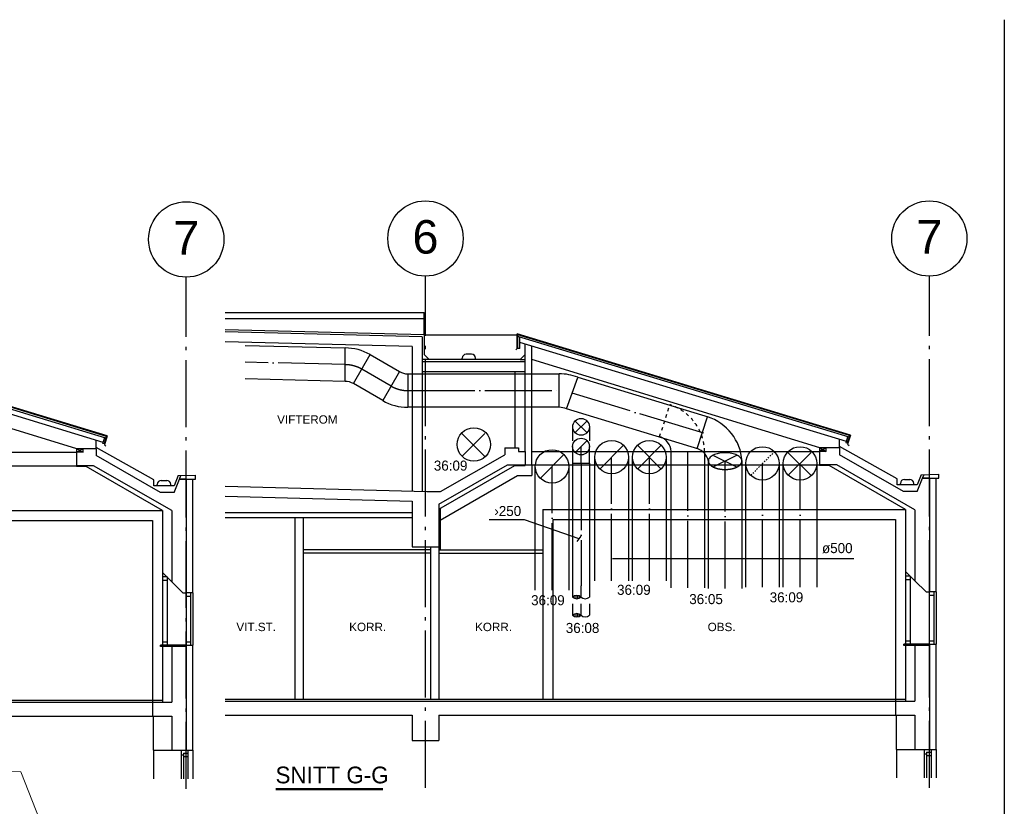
# Model space of a CAD drawing. Header units: millimetres. Extents: x 0 to 83727, y -867 to 61719.
# Tile 17 of 29: x 28391 to 43105, y 49973 to 61719. Entities that reach past the tile are written whole.
import ezdxf
from ezdxf.enums import TextEntityAlignment as Align

# ---------------------------------------------------------------- set-up
doc = ezdxf.new("R2010")
doc.units = ezdxf.units.MM
doc.header["$LTSCALE"] = 50
doc.header["$MEASUREMENT"] = 0
doc.header["$PDMODE"] = 1
for name, pattern in [('2V-CENT', [23, 20, -1.5, 0, -1.5]), ('CENTERLINE', [27, 20, -3, 1, -3]), ('DASHDOT', [1, 0.5, -0.25, 0, -0.25]), ('DASHED_1', [2, 1, -1]), ('V-GOMD', [0.8, 0.4, -0.4])]:
    doc.linetypes.add(name, pattern=pattern)
doc.layers.get('0').update_dxf_attribs({"linetype": 'CONTINUOUS'})
for name, color, linetype in [('20606A200D001$0$A12-HEL1', 1, 'CONTINUOUS'), ('A12-CEN1', 7, 'DASHDOT'), ('A12-HEL1', 7, 'CONTINUOUS'), ('A12-HEL2', 7, 'CONTINUOUS'), ('A12-HEL3', 7, 'CONTINUOUS'), ('A12-HEL4', 7, 'CONTINUOUS'), ('A23-HEL1', 7, 'CONTINUOUS'), ('A23-HEL3', 7, 'CONTINUOUS'), ('A24-HEL2', 7, 'CONTINUOUS'), ('A24-HEL3', 7, 'CONTINUOUS'), ('A26-HEL1', 7, 'CONTINUOUS'), ('A26-HEL2', 7, 'CONTINUOUS'), ('A26-HEL3', 7, 'CONTINUOUS'), ('A29-HEL2', 7, 'CONTINUOUS'), ('ATXT-HEL1', 7, 'CONTINUOUS'), ('ATXT-HEL2', 7, 'CONTINUOUS'), ('S', 7, 'CONTINUOUS'), ('V003', 7, 'CONTINUOUS'), ('V060-', 3, 'CONTINUOUS'), ('V061-', 1, 'CONTINUOUS')]:
    doc.layers.add(name, color=color, linetype=linetype)
doc.styles.add('FISO', font='fiso')
doc.styles.add('ISO', font='ISO')
doc.styles.get("Standard").update_dxf_attribs({"font": 'arial.ttf'})

# ---------------------------------------------------------------- blocks, each defined once
blk = doc.blocks.new('TLCG90', base_point=(0, 5))
at = {"color": 1, "linetype": 'V-GOMD'}
for p, q in [((-0.346, 5.346), (0.346, 4.654)), ((-0.346, 4.654), (0.346, 5.346))]:
    blk.add_line(p, q, dxfattribs=at)
blk = doc.blocks.new('TLC90', base_point=(0, 4))
at = {"color": 1}
for p, q in [((-0.346, 4.346), (0.346, 3.654)), ((-0.346, 3.654), (0.346, 4.346))]:
    blk.add_line(p, q, dxfattribs=at)
blk = doc.blocks.new('C90', base_point=(16233, 22618))
at = {"color": 0, "linetype": 'ByBlock'}
blk.add_circle((16233, 22618), 0.5, dxfattribs=at)
blk = doc.blocks.new('TLCG30', base_point=(8, 5))
at = {"color": 1, "linetype": 'V-GOMD'}
for p, q in [((7.833, 5.346), (8.167, 4.654)), ((7.833, 4.654), (8.167, 5.346))]:
    blk.add_line(p, q, dxfattribs=at)
blk = doc.blocks.new('CG30', base_point=(16232.85, 22618.014))
at = {"color": 0, "linetype": 'ByBlock'}
blk.add_lwpolyline([(16232.85, 22618.514, 0.174705), (16232.765, 22618.484, 0.104203), (16232.673, 22618.368, 0.064948), (16232.62, 22618.216, 0.051099), (16232.6, 22618.014, 0.051099), (16232.62, 22617.812, 0.064948), (16232.673, 22617.661, 0.104203), (16232.765, 22617.545, 0.174705), (16232.85, 22617.514, 0.174705)], format="xyb", dxfattribs=at)
at = {"color": 0, "linetype": 'V-GOMD'}
blk.add_lwpolyline([(16232.85, 22617.514, 0.174705), (16232.934, 22617.545, 0.104203), (16233.027, 22617.661, 0.064948), (16233.079, 22617.812, 0.051099), (16233.1, 22618.014, 0.051099), (16233.079, 22618.216, 0.064948), (16233.027, 22618.368, 0.104203), (16232.929, 22618.49, 0.202444), (16232.85, 22618.514, 0.174705)], format="xyb", dxfattribs=at)
blk = doc.blocks.new('SN-BLBMC')
at = {"layer": 'A12-CEN1', "linetype": 'CENTERLINE'}
blk.add_line((16329, 652), (16329, 8293), dxfattribs=at)
at = {"layer": 'A12-HEL1'}
for p, q in [((10389, 5677), (14694, 5677)), ((10389, 5477), (14694, 5477)), ((15974, 3882), (15974, 2797)), ((16041, 3815), (15974, 3815)), ((15974, 3765), (16041, 3765)), ((16041, 3815), (16041, 2797)), ((16326, 3577), (16326, 2797)), ((16394, 3577), (16394, 2797)), ((16429, 3577), (16429, 2797)), ((16326, 3527), (16394, 3527)), ((15974, 2847), (16041, 2847)), ((16326, 2847), (16394, 2847)), ((15839, 1227), (15839, 802)), ((16254, 1227), (16254, 802)), ((16286, 1184), (16286, 802)), ((16286, 1184), (16354, 1184)), ((16354, 1227), (16354, 802)), ((16254, 1161), (16286, 1161)), ((16286, 1134), (16354, 1134))]:
    blk.add_line(p, q, dxfattribs=at)
blk.add_circle((16329, 8856), 563, dxfattribs=at)
at = {"layer": 'A12-HEL2'}
for p, q in [((15946, 2777), (15946, 2797)), ((16329, 2797), (15946, 2797)), ((16329, 2777), (15946, 2777)), ((1734, 1977), (15974, 1977))]:
    blk.add_line(p, q, dxfattribs=at)
at = {"layer": 'A12-HEL3'}
for p, q in [((14832, 5464), (14689, 5464)), ((15974, 4809), (14832, 5464)), ((15974, 4809), (15974, 3882)), ((16114, 3742), (15974, 3882)), ((15974, 2777), (15974, 1947)), ((15839, 1227), (15839, 1737))]:
    blk.add_line(p, q, dxfattribs=at)
at = {"layer": 'A12-HEL4'}
for p, q in [((14689, 5677), (14689, 5464)), ((14784, 5677), (14689, 5677)), ((14784, 5727), (14784, 5677)), ((14984, 5727), (14784, 5727)), ((14984, 5727), (14984, 5627)), ((15942, 5077), (14984, 5627)), ((14944, 5477), (14689, 5477)), ((16114, 4806), (14944, 5477)), ((16149, 5077), (16229, 5277)), ((16329, 5277), (16229, 5277)), ((16229, 5277), (16329, 5277)), ((16329, 5277), (16329, 3577)), ((16149, 5077), (15942, 5077)), ((16114, 4806), (16114, 3742)), ((16279, 3577), (16114, 3742)), ((16279, 3577), (16329, 3577)), ((16329, 2797), (16329, 1227)), ((16114, 2777), (16114, 1947)), ((1659, 1947), (16114, 1947)), ((8999, 1737), (16114, 1737)), ((16114, 1737), (16114, 1227)), ((15839, 1227), (16329, 1227))]:
    blk.add_line(p, q, dxfattribs=at)
at = {"layer": 'A23-HEL1'}
blk.add_line((16429, 1227), (16429, 802), dxfattribs=at)
at = {"layer": 'A23-HEL3'}
for p, q in [((16429, 3577), (16429, 5277)), ((16429, 3577), (16329, 3577)), ((16329, 2797), (16429, 2797)), ((16429, 1227), (16429, 2797)), ((16329, 1227), (16429, 1227))]:
    blk.add_line(p, q, dxfattribs=at)
at = {"layer": 'A24-HEL2'}
for p, q in [((10555, 4809), (15974, 4809)), ((10705, 4659), (15823, 4659)), ((15823, 4659), (15823, 1747))]:
    blk.add_line(p, q, dxfattribs=at)
at = {"layer": 'A26-HEL1'}
for p, q in [((15149, 5921), (10170, 7432)), ((15149, 5921), (15108, 5787)), ((15108, 5787), (15129, 5766)), ((14789, 5727), (14694, 5677)), ((14694, 5727), (14789, 5677))]:
    blk.add_line(p, q, dxfattribs=at)
at = {"layer": 'A26-HEL2'}
for p, q in [((15136, 5914), (10180, 7418)), ((15129, 5890), (10180, 7392)), ((15129, 5890), (15102, 5801)), ((15129, 5890), (15136, 5914)), ((15084, 5806), (15089, 5824)), ((15102, 5801), (15084, 5806)), ((14694, 5677), (14694, 5727)), ((14789, 5727), (14694, 5727)), ((15896, 5177), (15896, 5197)), ((15956, 5257), (16036, 5257)), ((16096, 5177), (16096, 5197))]:
    blk.add_line(p, q, dxfattribs=at)
for centre, start, end in [((15956, 5197), 90, 180), ((16036, 5197), 0, 90)]:
    blk.add_arc(centre, 60, start, end, dxfattribs=at)
at = {"layer": 'A26-HEL3'}
for p, q in [((15089, 5824), (10210, 7305)), ((14694, 5727), (10389, 7048)), ((15089, 5824), (15110, 5896)), ((14984, 5727), (14984, 5855)), ((15846, 5268), (14984, 5748)), ((16206, 5329), (16146, 5177)), ((16206, 5329), (16469, 5335)), ((16229, 5277), (16250, 5330)), ((16469, 5277), (16469, 5335)), ((15846, 5177), (15846, 5268)), ((16146, 5177), (15846, 5177)), ((16329, 5277), (16469, 5277))]:
    blk.add_line(p, q, dxfattribs=at)
at = {"layer": 'ATXT-HEL2'}
blk.add_text('7', height=500, dxfattribs=at).set_placement((16329, 8630), align=Align.CENTER)
blk = doc.blocks.new('CBOJ30_P', base_point=(16231.268, 22619))
at = {"color": 0, "linetype": 'ByBlock'}
blk.add_arc((16231, 22620), 1, 270, 300, dxfattribs=at)
blk = doc.blocks.new('KBOJ30_P', base_point=(16231.268, 22619))
at = {"color": 0, "linetype": 'ByBlock'}
for p, q in [((16231, 22619.5), (16231, 22618.5)), ((16231.25, 22619.567), (16231.75, 22618.701))]:
    blk.add_line(p, q, dxfattribs=at)
for radius in [0.5, 1.5]:
    blk.add_arc((16231, 22620), radius, 270, 300, dxfattribs=at)
blk = doc.blocks.new('3BOJ30_P', base_point=(16231.268, 22619))
for p in [(16231.5, 22619.134), (16231, 22619)]:
    blk.add_point(p)
at = {"color": 0, "linetype": 'ByBlock'}
blk.add_blockref('KBOJ30_P', (16231.268, 22619), dxfattribs=at)
at = {"color": 1, "linetype": '2V-CENT'}
blk.add_blockref('CBOJ30_P', (16231.268, 22619), dxfattribs=at)
at = {"style": 'ISO', "flags": 3}
blk.add_attdef('0', (16231.268, 22619), '', height=1, dxfattribs=at)
blk = doc.blocks.new('FLC90', base_point=(0, 5))
at = {"color": 1}
blk.add_line((-0.346, 4.654), (0.346, 5.346), dxfattribs=at)
blk = doc.blocks.new('CBOJ90_UB', base_point=(86107.592, 31354.077))
at = {"color": 0, "linetype": 'ByBlock'}
blk.add_line((86106.592, 31354.077), (86107.592, 31354.077), dxfattribs=at)
blk = doc.blocks.new('KBOJ90_UB', base_point=(86107.592, 31354.077))
at = {"color": 0, "linetype": 'ByBlock'}
for p, q in [((86107.592, 31354.577), (86106.592, 31354.577)), ((86106.592, 31354.577), (86106.592, 31353.577)), ((86106.592, 31353.577), (86107.592, 31353.577))]:
    blk.add_line(p, q, dxfattribs=at)
blk.add_blockref('C90', (86107.592, 31354.077), dxfattribs=at)
blk = doc.blocks.new('3BOJ90_UB', base_point=(86107.592, 31354.077))
blk.add_point((86106.592, 31354.077))
at = {"color": 0, "linetype": 'ByBlock'}
blk.add_blockref('KBOJ90_UB', (86107.592, 31354.077), dxfattribs=at)
at = {"color": 1, "linetype": '2V-CENT'}
blk.add_blockref('CBOJ90_UB', (86107.592, 31354.077), dxfattribs=at)
at = {"style": 'ISO', "flags": 3}
blk.add_attdef('0', (86107.592, 31354.077), '', height=1, dxfattribs=at)
blk = doc.blocks.new('C8_P', base_point=(16233.747, 22617.687))
at = {"color": 0, "linetype": 'ByBlock'}
blk.add_line((16233.847, 22617.687), (16233.747, 22617.687), dxfattribs=at)
blk = doc.blocks.new('K8_P', base_point=(16233.747, 22617.687))
at = {"layer": 'S', "color": 0, "linetype": 'ByBlock'}
for p, q in [((16233.747, 22618.187), (16233.847, 22618.187)), ((16233.944, 22617.487), (16233.751, 22617.487)), ((16233.944, 22617.387), (16233.751, 22617.387)), ((16233.915, 22617.587), (16233.78, 22617.587)), ((16233.747, 22617.187), (16233.847, 22617.187)), ((16233.915, 22617.287), (16233.78, 22617.287))]:
    blk.add_line(p, q, dxfattribs=at)
for centre, start, end in [((16233.585, 22617.937), 316.39725, 403.60275), ((16234.11, 22617.437), 136.39725, 223.60275), ((16233.585, 22617.437), 316.39725, 403.60275)]:
    blk.add_arc(centre, 0.363, start, end, dxfattribs=at)
blk = doc.blocks.new('38_P', base_point=(16233.747, 22617.687))
blk.add_point((16233.747, 22617.687))
at = {"color": 0, "linetype": 'ByBlock'}
blk.add_blockref('K8_P', (16233.747, 22617.687), dxfattribs=at)
at = {"color": 1, "linetype": '2V-CENT'}
blk.add_blockref('C8_P', (16233.747, 22617.687), dxfattribs=at)
at = {"style": 'ISO', "flags": 3}
blk.add_attdef('0', (16233.747, 22617.687), '', height=1, dxfattribs=at)
blk = doc.blocks.new('20606A200D001')
at = {"layer": '20606A200D001$0$A12-HEL1', "color": 7, "linetype": 'Continuous', "lineweight": 0}
for points in [[(29176, 51034), (42346, 50554)], [(42346, 50554), (43339, 48020)]]:
    blk.add_lwpolyline(points, dxfattribs=at)

msp = doc.modelspace()

# ---------------------------------------------------------------- linework, layer by layer
at = {"layer": 'A12-CEN1', "linetype": 'CENTERLINE'}
for p, q in [((34454.78, 50248.91), (34454.78, 57889.59)), ((41984.78, 50248.91), (41984.78, 57889.59))]:
    msp.add_line(p, q, dxfattribs=at)
at = {"layer": 'A12-HEL1'}
for p, q in [((36044.78, 55273.87), (40349.79, 55273.87)), ((36044.78, 55073.87), (40349.79, 55073.87)), ((41629.78, 53478.87), (41629.78, 52393.87)), ((41697.28, 53411.37), (41629.78, 53411.37)), ((41629.78, 53361.37), (41697.28, 53361.37)), ((41697.28, 53411.37), (41697.28, 52393.87)), ((41982.27, 53173.87), (41982.27, 52393.87)), ((41982.27, 53123.87), (42049.78, 53123.87)), ((42049.78, 53173.87), (42049.78, 52393.87)), ((42084.78, 53173.87), (42084.78, 52393.87)), ((41629.78, 52443.87), (41697.28, 52443.87)), ((41982.27, 52443.87), (42049.78, 52443.87)), ((41494.78, 50823.87), (41494.78, 50398.72)), ((41909.77, 50823.87), (41909.77, 50398.72)), ((41942.27, 50780.87), (41942.27, 50398.72)), ((41942.27, 50780.87), (42009.78, 50780.87)), ((42009.78, 50823.87), (42009.78, 50398.72)), ((41909.77, 50757.87), (41942.27, 50757.87)), ((41942.27, 50730.87), (42009.78, 50730.87))]:
    msp.add_line(p, q, dxfattribs=at)
for centre in [(34454.78, 58452.1), (41984.78, 58452.1)]:
    msp.add_circle(centre, 562.52, dxfattribs=at)
at = {"layer": 'A12-HEL2'}
for p, q in [((41602.09, 52373.87), (41602.09, 52393.87)), ((41984.78, 52393.87), (41602.09, 52393.87)), ((41984.78, 52373.87), (41602.09, 52373.87)), ((31460.75, 51573.87), (41629.78, 51573.87))]:
    msp.add_line(p, q, dxfattribs=at)
at = {"layer": 'A12-HEL3'}
for p, q in [((34654.78, 54408.6), (35791.73, 55060.88)), ((35791.73, 55060.88), (35944.78, 55060.88)), ((40487.8, 55060.88), (40344.78, 55060.88)), ((41629.78, 54405.71), (40487.8, 55060.88)), ((31460.75, 54362.43), (34254.78, 54362.43)), ((41629.78, 54405.71), (41629.78, 53478.87)), ((31460.75, 54285.43), (34254.78, 54285.43)), ((41769.78, 53338.87), (41629.78, 53478.87)), ((41629.78, 52373.87), (41629.78, 51543.87)), ((41494.78, 50823.87), (41494.78, 51333.87))]:
    msp.add_line(p, q, dxfattribs=at)
at = {"layer": 'A12-HEL4'}
for p, q in [((34681.1, 54673.87), (35639.76, 55223.87)), ((35639.76, 55323.87), (35639.76, 55223.87)), ((35639.76, 55323.87), (35844.78, 55323.87)), ((35844.78, 55323.87), (35844.78, 55273.87)), ((35844.78, 55273.87), (35944.78, 55273.87)), ((35944.78, 55273.87), (35944.78, 55060.88)), ((40344.78, 55273.87), (40344.78, 55060.88)), ((40439.76, 55273.87), (40344.78, 55273.87)), ((40439.76, 55323.87), (40439.76, 55273.87)), ((40639.76, 55323.87), (40439.76, 55323.87)), ((40639.76, 55323.87), (40639.76, 55223.87)), ((41598.43, 54673.87), (40639.76, 55223.87)), ((34654.78, 54485.84), (35679.74, 55073.87)), ((35679.74, 55073.87), (35944.78, 55073.87)), ((40599.79, 55073.87), (40344.78, 55073.87)), ((41769.78, 54402.64), (40599.79, 55073.87)), ((31460.75, 54755.61), (34474.75, 54673.87)), ((41804.78, 54673.87), (41884.78, 54873.87)), ((41984.78, 54873.87), (41884.78, 54873.87)), ((41884.78, 54873.87), (41984.78, 54873.87)), ((41984.78, 54873.87), (41984.78, 53173.87)), ((31460.75, 54605.55), (34254.78, 54529.78)), ((34474.75, 54673.87), (34681.1, 54673.87)), ((41804.78, 54673.87), (41598.43, 54673.87)), ((34254.78, 54529.78), (34254.78, 53848.87)), ((34654.78, 54485.84), (34654.78, 53848.87)), ((41769.78, 54402.64), (41769.78, 53338.87)), ((34254.78, 53848.87), (34654.78, 53848.87)), ((41934.78, 53173.87), (41769.78, 53338.87)), ((41934.78, 53173.87), (41984.78, 53173.87)), ((41984.78, 52393.87), (41984.78, 50823.87)), ((41769.78, 52373.87), (41769.78, 51543.87)), ((31460.75, 51543.87), (41769.78, 51543.87)), ((31460.75, 51333.87), (34254.78, 51333.87)), ((34254.78, 51333.87), (34254.78, 50953.87)), ((34654.78, 51333.87), (41769.78, 51333.87)), ((34654.78, 51333.87), (34654.78, 50953.87)), ((41769.78, 51333.87), (41769.78, 50823.87)), ((34254.78, 50953.87), (34654.78, 50953.87)), ((41494.78, 50823.87), (41984.78, 50823.87))]:
    msp.add_line(p, q, dxfattribs=at)
at = {"layer": 'A23-HEL1'}
msp.add_line((42084.78, 50823.87), (42084.78, 50398.72), dxfattribs=at)
at = {"layer": 'A23-HEL3'}
for p, q in [((42084.78, 53173.87), (42084.78, 54873.87)), ((42084.78, 53173.87), (41984.78, 53173.87)), ((41984.78, 52393.87), (42084.78, 52393.87)), ((42084.78, 50823.87), (42084.78, 52393.87)), ((41984.81, 50823.87), (42084.78, 50823.87))]:
    msp.add_line(p, q, dxfattribs=at)
at = {"layer": 'A24-HEL2'}
for p, q in [((36044.78, 55073.87), (36044.78, 54910.88)), ((34674.78, 54247.14), (35831.7, 54910.88)), ((35831.7, 54910.88), (36044.78, 54910.88)), ((34674.78, 54420.07), (34674.78, 53805.43)), ((36210.55, 54405.71), (36210.55, 51573.87)), ((36210.55, 54405.71), (41629.78, 54405.71)), ((32500.49, 54285.43), (32500.49, 51573.87)), ((32625.49, 54285.43), (32625.49, 51573.87)), ((36360.55, 54255.71), (36360.55, 51573.87)), ((36360.55, 54255.71), (41478.78, 54255.71)), ((41478.78, 54255.71), (41478.78, 51343.65))]:
    msp.add_line(p, q, dxfattribs=at)
at = {"layer": 'A24-HEL3'}
for p, q in [((35944.78, 55273.87), (35944.78, 56877.69)), ((36044.78, 55073.87), (36044.78, 56847.32)), ((35794.78, 55323.87), (35794.78, 56464.53)), ((35944.78, 55073.87), (36044.78, 55073.87)), ((34529.78, 53848.87), (34529.78, 51573.87)), ((34654.78, 53848.87), (34654.78, 51573.87))]:
    msp.add_line(p, q, dxfattribs=at)
at = {"layer": 'A26-HEL1'}
for p, q in [((31460.75, 57347.91), (34434.78, 57347.91)), ((31460.75, 57259.59), (34434.78, 57259.59)), ((34434.78, 57014.53), (34434.78, 57347.91)), ((34434.78, 57014.53), (35836.02, 57014.53)), ((40804.82, 55517.29), (35826.02, 57028.02)), ((35826.02, 56811.64), (35826.02, 57028.02)), ((35826.02, 56811.64), (35804.81, 56790.43)), ((34507.95, 56644.53), (34404.78, 56644.53)), ((35869.07, 56644.53), (35944.78, 56644.53)), ((40804.82, 55517.29), (40764.12, 55383.26)), ((40764.12, 55383.26), (40785.33, 55362.04)), ((40444.78, 55323.87), (40349.79, 55273.87)), ((40349.79, 55323.87), (40444.78, 55273.87))]:
    msp.add_line(p, q, dxfattribs=at)
at = {"layer": 'A26-HEL2'}
for p, q in [((34404.78, 56985.27), (31460.75, 57058.87)), ((34404.78, 56985.27), (34404.78, 54680.77)), ((40791.97, 55510.73), (35836.02, 57014.53)), ((35836.02, 56988.74), (35836.02, 57014.53)), ((40785.08, 55486.7), (35836.02, 56988.74)), ((35836.02, 56811.64), (35836.02, 56988.74)), ((35866.02, 56811.64), (35866.02, 56979.63)), ((35866.02, 56811.64), (35836.02, 56811.64)), ((35003.24, 56644.53), (35003.24, 56664.53)), ((35143.24, 56724.53), (35063.24, 56724.53)), ((35203.24, 56644.53), (35203.24, 56664.53)), ((40785.08, 55486.7), (40758.06, 55397.72)), ((40785.08, 55486.7), (40791.97, 55510.73)), ((40739.85, 55402.94), (40744.78, 55420.11)), ((40758.06, 55397.72), (40739.85, 55402.94)), ((40349.79, 55273.87), (40349.79, 55323.87)), ((40444.78, 55323.87), (40349.79, 55323.87)), ((41551.7, 54773.87), (41551.7, 54793.87)), ((41611.7, 54853.87), (41691.7, 54853.87)), ((41751.7, 54773.87), (41751.7, 54793.87))]:
    msp.add_line(p, q, dxfattribs=at)
for centre, start, end in [((35063.24, 56664.53), 90, 180), ((35143.24, 56664.53), 0, 90), ((41611.7, 54793.87), 90, 180), ((41691.7, 54793.87), 0, 90)]:
    msp.add_arc(centre, 60, start, end, dxfattribs=at)
at = {"layer": 'A26-HEL3'}
for p, q in [((34434.78, 57014.53), (31460.75, 57088.88)), ((34434.78, 57014.53), (34434.78, 56717.71)), ((34254.78, 56838.98), (31460.75, 56908.83)), ((34254.78, 56838.98), (34254.78, 54680.77)), ((40744.78, 55420.11), (35866.02, 56901.6)), ((34507.95, 56644.53), (34434.78, 56717.71)), ((35869.07, 56644.53), (35944.78, 56720.24)), ((34404.78, 56614.53), (35944.78, 56614.53)), ((35869.07, 56644.53), (34507.95, 56644.53)), ((40349.79, 55323.87), (36044.78, 56644.34)), ((34404.78, 56464.53), (35944.78, 56464.53)), ((40744.78, 55420.11), (40765.57, 55492.62)), ((40639.76, 55323.87), (40639.76, 55452)), ((41501.7, 54865.01), (40639.76, 55344.51)), ((41862.27, 54925.31), (41801.7, 54773.87)), ((41862.27, 54925.31), (42124.78, 54931.87)), ((41884.78, 54873.87), (41905.79, 54926.4)), ((42124.78, 54873.87), (42124.78, 54931.87)), ((41501.7, 54773.87), (41501.7, 54865.01)), ((41801.7, 54773.87), (41501.7, 54773.87)), ((41984.78, 54873.87), (42124.78, 54873.87))]:
    msp.add_line(p, q, dxfattribs=at)
at = {"layer": 'A29-HEL2'}
for p, q in [((34529.78, 53805.43), (32625.49, 53805.43)), ((34529.78, 53755.43), (32625.49, 53755.43)), ((34654.78, 53805.43), (36210.55, 53805.43)), ((34654.78, 53755.43), (36210.55, 53755.43))]:
    msp.add_line(p, q, dxfattribs=at)
at = {"layer": 'V003', "color": 7, "const_width": 35}
msp.add_lwpolyline([(32214.3, 50226.9), (33820.75, 50226.9)], dxfattribs=at)
at = {"layer": 'V060-'}
for p, q in [((43105, 61719.44), (43105, -866.62)), ((38125.94, 55271.47), (38626.26, 55271.47))]:
    msp.add_line(p, q, dxfattribs=at)
at = {"layer": 'V060-', "linetype": 'Continuous'}
for p, q in [((31761.54, 56856.52), (33253.22, 56818.24)), ((33628.22, 56717.52), (34066.47, 56464.49)), ((33253.22, 56318.24), (31761.54, 56356.52)), ((34191.98, 56431.47), (36454.89, 56431.47)), ((36730.09, 56379.16), (38693.54, 55782.09)), ((33816.47, 56031.48), (33378.22, 56284.51)), ((36454.89, 55931.47), (34191.98, 55931.47)), ((38539.03, 55306.56), (36561.16, 55907.76)), ((36654.91, 55431.89), (36654.91, 55639.36)), ((36904.91, 55639.36), (36904.91, 55431.89)), ((36987.34, 53339.28), (36987.34, 55187.59)), ((37487.34, 55187.59), (37487.34, 53339.28)), ((37550.84, 53339.28), (37550.84, 55187.59)), ((38050.84, 55187.59), (38050.84, 53339.28)), ((38125, 53237.19), (38125, 55275.18)), ((38625, 55275.18), (38625, 53237.19)), ((36096.57, 53200.41), (36096.57, 55048.72)), ((36596.57, 55048.72), (36596.57, 53200.41)), ((36654.91, 53266.66), (36654.91, 55095.72)), ((36904.91, 55095.72), (36904.91, 53266.66)), ((38682.24, 53224.03), (38682.24, 55128.33)), ((39182.24, 55129.6), (39182.24, 53224.03)), ((39240.5, 53245.19), (39240.5, 55093.51)), ((39740.5, 55093.51), (39740.5, 53245.19)), ((39802.33, 53245.19), (39802.33, 55093.51)), ((40302.33, 55093.51), (40302.33, 53245.19)), ((36654.91, 53123.87), (36654.91, 53266.66)), ((36904.91, 53266.66), (36904.91, 53123.87)), ((36654.91, 52851.52), (36654.91, 52994.31)), ((36904.91, 52994.31), (36904.91, 52851.52))]:
    msp.add_line(p, q, dxfattribs=at)
at = {"layer": 'V060-', "color": 1, "linetype": '2V-CENT'}
for p, q in [((33253.22, 56568.24), (31761.54, 56606.52)), ((33941.47, 56247.99), (33503.22, 56501.01)), ((34191.98, 56181.47), (36454.89, 56181.47)), ((38616.29, 55544.32), (36645.32, 56141.84)), ((37237.34, 53339.28), (37237.34, 55187.59)), ((37800.84, 53339.28), (37800.84, 55187.59)), ((38375, 53237.19), (38375, 55275.18)), ((36346.57, 53200.41), (36346.57, 55048.72)), ((36779.91, 55095.72), (36779.91, 53266.66)), ((38932.24, 53224.03), (38932.24, 55128.24)), ((39490.5, 53245.19), (39490.5, 55093.51)), ((40052.33, 53245.19), (40052.33, 55093.51)), ((36779.91, 53123.87), (36779.91, 53266.66)), ((36779.91, 52851.52), (36779.91, 52994.31))]:
    msp.add_line(p, q, dxfattribs=at)
at = {"layer": 'V060-', "color": 3, "linetype": 'ByBlock'}
for p, q in [((36454.89, 55931.47), (36454.89, 56431.47)), ((36561.15, 55907.72), (36729.49, 56375.95)), ((38514.63, 55315.69), (38669.13, 55791.22))]:
    msp.add_line(p, q, dxfattribs=at)
at = {"layer": 'V060-', "color": 3, "linetype": 'DASHED_1'}
msp.add_line((37953.68, 55493.64), (38108.19, 55969.17), dxfattribs=at)
at = {"layer": 'V060-', "color": 1, "linetype": 'V-GOMD'}
msp.add_line((39319.07, 54917.72), (39665.22, 55263.88), dxfattribs=at)
at = {"layer": 'V060-', "linetype": 'Continuous'}
for centre in [(35177.73, 55376.56), (39490.5, 55093.51), (40052.33, 55093.51)]:
    msp.add_circle(centre, 250, dxfattribs=at)
at = {"layer": 'V060-', "color": 3, "linetype": 'ByBlock'}
for centre, radius, start, end in [((36454.89, 55681.47), 750, 68.473299, 90), ((36454.89, 55681.47), 250, 64.843112, 90), ((38437.37, 55077.93), 750, 3.852923, 72), ((37876.43, 55255.88), 250, 3.57528, 72), ((38437.37, 55077.93), 250, 11.629752, 72)]:
    msp.add_arc(centre, radius, start, end, dxfattribs=at)
at = {"layer": 'V060-', "color": 3, "linetype": 'DASHED_1'}
msp.add_arc((37876.43, 55255.88), 750, 1.191072, 72, dxfattribs=at)
at = {"layer": 'V061-'}
for p, q in [((35935.11, 54250.01), (35406.72, 54250.01)), ((36752.52, 53965.75), (35935.11, 54250.01)), ((36723.16, 53925.27), (36781.88, 54006.22)), ((37249.31, 53675.46), (40330.23, 53675.46)), ((40330.23, 53675.46), (40858.62, 53675.46))]:
    msp.add_line(p, q, dxfattribs=at)

# ---------------------------------------------------------------- block references
at = {"layer": 'V003'}
msp.add_blockref('SN-BLBMC', (14551.34, 49582.68), dxfattribs=at)
at = {"layer": 'V060-', "linetype": 'Continuous'}
for name, p, xscale, yscale, zscale, rotation in [('3BOJ30_P', (33387.19, 56568), 500, 500, 500, 150), ('3BOJ30_P', (34057.5, 56181), 500, 500, 500, 329.9999999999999), ('3BOJ90_UB', (36779.47, 55345.5), 250, 250, 250, 90), ('38_P', (36779.47, 53123), 250, 250, 250, 270), ('38_P', (36779.47, 52850.65), 250, 250, 250, 270)]:
    msp.add_blockref(name, p, dxfattribs=dict(at, xscale=xscale, yscale=yscale, zscale=zscale, rotation=rotation))
at = {"layer": 'V060-'}
for name, p, xscale, yscale, zscale in [('C90', (36779.91, 55639.36), 250, 250, 250), ('TLC90', (36779.91, 55639.36), 250, 250, 250), ('FLC90', (36779.47, 55345.5), 250, 250, 250), ('FLC90', (37237.34, 55187.59), 500, 500, 500), ('FLC90', (36346.57, 55048.72), 500, 500, 500)]:
    msp.add_blockref(name, p, dxfattribs=dict(at, xscale=xscale, yscale=yscale, zscale=zscale))
at = {"layer": 'V060-', "linetype": 'Continuous', "xscale": 500, "yscale": 500, "zscale": 500}
for p in [(35169.76, 55368.84), (40044.36, 55085.79)]:
    msp.add_blockref('TLCG90', p, dxfattribs=at)
at = {"layer": 'V060-', "xscale": 500, "yscale": 500, "zscale": 500}
for name, p, rotation in [('C90', (37237.34, 55187.59), 180), ('C90', (37800.84, 55187.59), 180), ('TLC90', (37800.84, 55187.59), 180), ('C90', (36346.57, 55048.72), 180), ('CG30', (38932.24, 55128.24), 270), ('TLCG30', (38932.24, 55128.24), 270)]:
    msp.add_blockref(name, p, dxfattribs=dict(at, rotation=rotation))
at = {"layer": 'V060-'}
msp.add_blockref('20606A200D001', (-13935.71, -65), dxfattribs=at)

# ---------------------------------------------------------------- texts
at = {"layer": 'ATXT-HEL1', "color": 7}
for s, p in [('VIFTEROM', (32689.42, 55687.13)), ('VIT.ST.', (31924.87, 52589.03)), ('KORR.', (33591.42, 52589.03)), ('KORR.', (35472.12, 52589.03)), ('OBS.', (38880.54, 52589.03))]:
    msp.add_text(s, height=125, dxfattribs=at).set_placement(p, align=Align.CENTER)
at = {"layer": 'ATXT-HEL2'}
for s, p in [('6', (34454.78, 58226.82)), ('7', (41984.78, 58226.82))]:
    msp.add_text(s, height=500, dxfattribs=at).set_placement(p, align=Align.CENTER)
at = {"layer": 'V003', "color": 7, "style": 'FISO'}
msp.add_text('SNITT G-G', height=250, dxfattribs=at).set_placement((32214.3, 50315.82))
at = {"layer": 'V061-', "color": 1, "style": 'FISO'}
for s, p in [('36:09', (34579.69, 54985.93)), ('ø500', (40380.23, 53754.05)), ('36:09', (37317.84, 53130.85)), ('36:09', (36033.45, 52975.68)), ('36:05', (38396.93, 52992.49)), ('36:09', (39598.63, 53018.86)), ('36:08', (36551.65, 52561.39))]:
    msp.add_text(s, height=150, dxfattribs=at).set_placement(p)
msp.add_text('›250', height=150, dxfattribs=at).set_placement((35885.11, 54307.9), align=Align.RIGHT)

doc.saveas('drawing.dxf')
